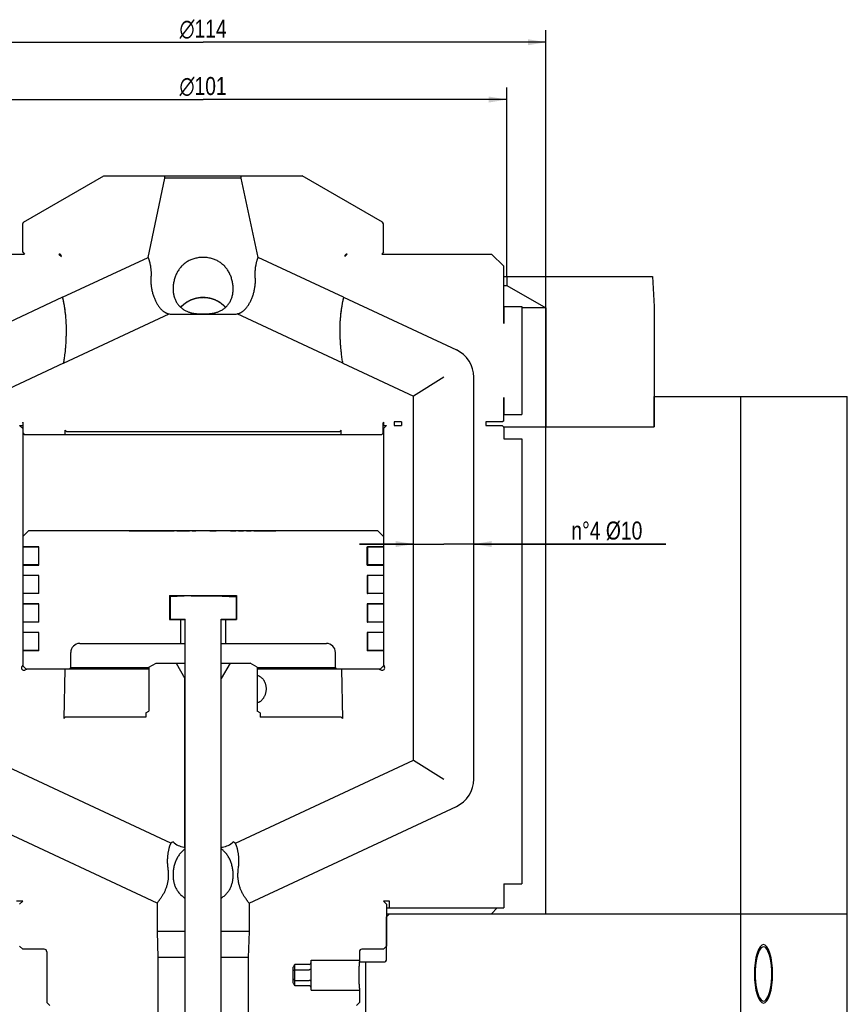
# Model space of a CAD drawing. Extents: x 0 to 1189, y 0 to 841.
# Tile 56 of 76: x 343 to 481, y 524 to 688. Entities that reach past the tile are written whole.
import ezdxf

# ---------------------------------------------------------------- set-up
doc = ezdxf.new("R2010")
doc.units = 0
doc.header["$LTSCALE"] = 65.395
doc.layers.get('0').update_dxf_attribs({"linetype": 'CONTINUOUS'})
for name, color, linetype in [('MG46096_3_N_45_R000_JG_BL12', 7, 'CONTINUOUS'), ('MG46_3_AC_WEB_BL13', 7, 'CONTINUOUS'), ('MG46_3_PPU_WEB_BL11', 7, 'CONTINUOUS'), ('MG46_3_PSUP_WEB_BL14', 7, 'CONTINUOUS')]:
    doc.layers.add(name, color=color, linetype=linetype)
doc.styles.get("Standard").update_dxf_attribs({"font": 'txt', "width": 0.8})
doc.styles.add('TEXTSTYLE_1', font='gdt', dxfattribs={"width": 0.8})
doc.dimstyles.new('DIMSTYLE_2', dxfattribs={"dimtxt": 3, "dimasz": 3, "dimexe": 2, "dimexo": 0, "dimgap": 0.75, "dimtad": 1, "dimtxsty": 'STANDARD', "dimblk": '_ARROW_FILLED', "dimblk1": '_ARROW_FILLED', "dimblk2": '_ARROW_FILLED', "dimcen": 0.09, "dimazin": 3, "dimtp": 0.3, "dimtm": 0.3, "dimtfac": 1, "dimtofl": 0, "dimtmove": 0, "dimatfit": 3, "dimtolj": 1})
doc.dimstyles.new('DIMSTYLE_4', dxfattribs={"dimtxt": 3, "dimasz": 3, "dimexe": 2, "dimexo": 0, "dimgap": 0.75, "dimtad": 1, "dimtxsty": 'STANDARD', "dimblk": '_ARROW_FILLED', "dimblk1": '_ARROW_FILLED', "dimblk2": '_ARROW_FILLED', "dimcen": 0.09, "dimazin": 3, "dimtp": 0.2, "dimtm": 0.2, "dimtfac": 1, "dimtofl": 0, "dimtmove": 0, "dimatfit": 3, "dimtolj": 1})

# ---------------------------------------------------------------- blocks, each defined once
blk = doc.blocks.new('_ARROW_FILLED')
at = {"color": 0, "linetype": 'BYBLOCK'}
blk.add_solid([(0, 0), (-1, 0.167), (-1, -0.167)], dxfattribs=at)
blk = doc.blocks.new('*D3')
at = {"color": 2, "linetype": 'CONTINUOUS'}
for p, q in [((316.9, 620.15), (316.9, 686.08)), ((430.9, 620.15), (430.9, 686.08)), ((316.9, 684.08), (373.9, 684.08)), ((430.9, 684.08), (373.9, 684.08))]:
    blk.add_line(p, q, dxfattribs=at)
at = {"color": 2, "linetype": 'CONTINUOUS', "xscale": 3, "yscale": 3, "zscale": 3, "rotation": 180}
blk.add_blockref('_ARROW_FILLED', (316.9, 684.08), dxfattribs=at)
at = {"color": 2, "linetype": 'CONTINUOUS', "xscale": 3, "yscale": 3, "zscale": 3}
blk.add_blockref('_ARROW_FILLED', (430.9, 684.08), dxfattribs=at)
at = {"color": 2, "linetype": 'CONTINUOUS', "insert": (373.9, 687.83), "char_height": 3, "width": 14.6786, "attachment_point": 2, "style": 'TEXTSTYLE_1'}
blk.add_mtext('{\\Fgdt;n}\\Ftxt;114', dxfattribs=at)
blk = doc.blocks.new('*D6')
at = {"color": 2, "linetype": 'CONTINUOUS'}
for p, q in [((323.4, 645.15), (323.4, 676.55)), ((424.4, 645.15), (424.4, 676.55)), ((323.4, 674.55), (373.9, 674.55)), ((424.4, 674.55), (373.9, 674.55))]:
    blk.add_line(p, q, dxfattribs=at)
at = {"color": 2, "linetype": 'CONTINUOUS', "xscale": 3, "yscale": 3, "zscale": 3, "rotation": 180}
blk.add_blockref('_ARROW_FILLED', (323.4, 674.55), dxfattribs=at)
at = {"color": 2, "linetype": 'CONTINUOUS', "xscale": 3, "yscale": 3, "zscale": 3}
blk.add_blockref('_ARROW_FILLED', (424.4, 674.55), dxfattribs=at)
at = {"color": 2, "linetype": 'CONTINUOUS', "insert": (373.9, 678.3), "char_height": 3, "width": 14.6786, "attachment_point": 2, "style": 'TEXTSTYLE_1'}
blk.add_mtext('{\\Fgdt;n}\\Ftxt;101', dxfattribs=at)
blk = doc.blocks.new('*D22')
at = {"color": 2, "linetype": 'CONTINUOUS'}
for p, q in [((408.9, 600.63), (399.9, 600.63)), ((399.9, 600.63), (413.9, 600.63)), ((450.85, 600.63), (413.9, 600.63)), ((418.9, 600.63), (450.85, 600.63))]:
    blk.add_line(p, q, dxfattribs=at)
at = {"color": 2, "linetype": 'CONTINUOUS', "xscale": 3, "yscale": 3, "zscale": 3}
blk.add_blockref('_ARROW_FILLED', (408.9, 600.63), dxfattribs=at)
at = {"color": 2, "linetype": 'CONTINUOUS', "xscale": 3, "yscale": 3, "zscale": 3, "rotation": 180}
blk.add_blockref('_ARROW_FILLED', (418.9, 600.63), dxfattribs=at)
at = {"color": 2, "linetype": 'CONTINUOUS', "insert": (435.12, 604.38), "char_height": 3, "width": 23.5929, "attachment_point": 1}
blk.add_mtext('n°4 Ø10', dxfattribs=at)
blk = doc.blocks.new('MG46_3_PPU_WEB_BL11', base_point=(604.15, 524.71))
at = {"layer": 'MG46_3_PPU_WEB_BL11', "color": 7, "linetype": 'CONTINUOUS'}
for p, q in [((404.4, 539.15), (481.01, 539.15)), ((404.4, 538.65), (404.91, 539.15)), ((463.28, 520.15), (463.28, 539.15)), ((481.01, 443.15), (481.01, 539.15)), ((404.4, 531.65), (404.4, 538.65)), ((399.88, 531.15), (403.9, 531.15)), ((400.9, 531.15), (400.9, 519.65))]:
    blk.add_line(p, q, dxfattribs=at)
at = {"layer": 'MG46_3_PPU_WEB_BL11', "color": 2, "linetype": 'CONTINUOUS'}
for points in [[(468.58, 529.15), (468.55, 530.1), (468.46, 531.01), (468.33, 531.85), (468.14, 532.59), (467.91, 533.2), (467.65, 533.64), (467.37, 533.92), (467.07, 534.02), (466.78, 533.93), (466.5, 533.65), (466.24, 533.21), (466.01, 532.59), (465.82, 531.86), (465.69, 531.02), (465.6, 530.12), (465.57, 529.15)], [(465.57, 529.15), (465.6, 528.21), (465.68, 527.3), (465.82, 526.46), (466.01, 525.71), (466.24, 525.11), (466.5, 524.66), (466.78, 524.39), (467.07, 524.29), (467.37, 524.38), (467.65, 524.66), (467.91, 525.1), (468.14, 525.71), (468.32, 526.45), (468.46, 527.28), (468.55, 528.19), (468.58, 529.15)]]:
    blk.add_lwpolyline(points, dxfattribs=at)
at = {"layer": 'MG46_3_PPU_WEB_BL11', "color": 7, "linetype": 'CONTINUOUS'}
for points in [[(467.07, 533.65), (466.88, 533.61), (466.68, 533.47), (466.5, 533.25), (466.32, 532.94), (466.16, 532.56), (466.02, 532.1), (465.9, 531.59), (465.81, 531.02), (465.74, 530.42), (465.7, 529.8), (465.68, 529.15)], [(468.46, 529.15), (468.45, 529.8), (468.41, 530.42), (468.34, 531.02), (468.24, 531.59), (468.12, 532.1), (467.98, 532.56), (467.82, 532.94), (467.65, 533.25), (467.46, 533.47), (467.27, 533.61), (467.07, 533.65)], [(465.68, 529.15), (465.7, 528.51), (465.74, 527.89), (465.81, 527.29), (465.9, 526.72), (466.02, 526.21), (466.16, 525.75), (466.32, 525.37), (466.5, 525.06), (466.68, 524.84), (466.88, 524.7), (467.07, 524.65)], [(467.07, 524.65), (467.27, 524.7), (467.46, 524.84), (467.65, 525.06), (467.82, 525.37), (467.98, 525.75), (468.12, 526.21), (468.24, 526.72), (468.34, 527.29), (468.41, 527.89), (468.45, 528.51), (468.46, 529.15)]]:
    blk.add_lwpolyline(points, dxfattribs=at)
blk.add_arc((403.9, 531.65), 0.5, 270, 360, dxfattribs=at)
blk = doc.blocks.new('MG46096_3_N_45_R000_JG_BL12', base_point=(605.63, 511.41))
at = {"layer": 'MG46096_3_N_45_R000_JG_BL12', "color": 7, "linetype": 'CONTINUOUS'}
for p, q in [((344.05, 654.14), (357.41, 661.85)), ((357.41, 661.85), (390.39, 661.85)), ((367.55, 661.45), (367.55, 661.85)), ((380.25, 661.45), (380.25, 661.85)), ((403.75, 654.14), (390.39, 661.85)), ((364.76, 648.31), (367.55, 661.45)), ((380.25, 661.45), (367.55, 661.45)), ((383.05, 648.31), (380.25, 661.45)), ((343.9, 653.88), (344.05, 654.14)), ((343.9, 649.15), (343.9, 653.88)), ((403.9, 653.88), (403.75, 654.14)), ((403.9, 649.15), (403.9, 653.88)), ((325.93, 648.85), (344.2, 648.85)), ((343.9, 649.15), (344.2, 648.85)), ((349.93, 648.85), (350.36, 648.43)), ((349.93, 648.85), (349.96, 648.85)), ((350.36, 648.43), (350.36, 648.46)), ((397.88, 648.85), (397.44, 648.43)), ((397.44, 648.43), (397.44, 648.46)), ((397.84, 648.85), (397.88, 648.85)), ((403.9, 649.15), (403.6, 648.85)), ((403.6, 648.85), (421.88, 648.85)), ((423.88, 646.85), (421.88, 648.85)), ((350.55, 641.68), (364.76, 648.31)), ((364.76, 648.3), (364.78, 648.26)), ((383, 648.17), (383.02, 648.24)), ((383.05, 648.3), (383.05, 648.31)), ((397.25, 641.68), (383.05, 648.31)), ((423.88, 637.31), (423.88, 646.85)), ((350.55, 641.67), (331.79, 632.91)), ((350.55, 641.67), (350.55, 641.68)), ((350.59, 641.53), (350.55, 641.68)), ((350.58, 641.56), (350.55, 641.67)), ((350.6, 641.45), (350.58, 641.56)), ((350.61, 641.43), (350.59, 641.53)), ((350.63, 641.34), (350.6, 641.45)), ((350.64, 641.31), (350.61, 641.43)), ((350.65, 641.23), (350.63, 641.34)), ((350.67, 641.16), (350.64, 641.31)), ((350.68, 641.11), (350.65, 641.23)), ((350.71, 640.99), (350.67, 641.16)), ((350.7, 641), (350.68, 641.11)), ((350.72, 640.88), (350.7, 641)), ((350.75, 640.76), (350.72, 640.88)), ((350.77, 640.62), (350.75, 640.76)), ((350.79, 640.52), (350.77, 640.62)), ((350.81, 640.4), (350.79, 640.52)), ((350.83, 640.29), (350.81, 640.4)), ((350.85, 640.17), (350.83, 640.29)), ((396.97, 640.25), (396.95, 640.13)), ((396.99, 640.37), (396.97, 640.25)), ((397.01, 640.48), (396.99, 640.37)), ((397.03, 640.59), (397.01, 640.48)), ((397.05, 640.72), (397.03, 640.59)), ((397.08, 640.89), (397.04, 640.69)), ((397.08, 640.85), (397.05, 640.72)), ((397.12, 641.08), (397.08, 640.89)), ((397.1, 640.97), (397.08, 640.85)), ((397.12, 641.08), (397.1, 640.97)), ((397.15, 641.23), (397.12, 641.08)), ((397.15, 641.21), (397.12, 641.08)), ((397.18, 641.37), (397.15, 641.23)), ((397.17, 641.32), (397.15, 641.21)), ((397.2, 641.43), (397.17, 641.32)), ((397.21, 641.48), (397.18, 641.37)), ((397.22, 641.55), (397.2, 641.43)), ((397.23, 641.6), (397.21, 641.48)), ((397.25, 641.67), (397.22, 641.55)), ((397.25, 641.68), (397.23, 641.6)), ((397.25, 641.67), (397.25, 641.68)), ((397.25, 641.67), (416.02, 632.91)), ((350.67, 630.7), (368.25, 638.9)), ((350.87, 640.04), (350.85, 640.17)), ((350.89, 639.91), (350.87, 640.04)), ((350.91, 639.78), (350.89, 639.91)), ((350.94, 639.64), (350.91, 639.78)), ((350.96, 639.5), (350.94, 639.64)), ((350.97, 639.35), (350.96, 639.5)), ((350.99, 639.21), (350.97, 639.35)), ((351.01, 639.05), (350.99, 639.21)), ((351.05, 638.68), (351.04, 638.84)), ((351.07, 638.57), (351.05, 638.68)), ((351.08, 638.46), (351.07, 638.57)), ((368.25, 638.9), (368.25, 638.9)), ((368.9, 638.85), (378.9, 638.85)), ((397.13, 630.7), (379.56, 638.9)), ((396.74, 638.57), (396.73, 638.46)), ((396.75, 638.68), (396.74, 638.57)), ((396.77, 638.84), (396.75, 638.68)), ((396.79, 639), (396.77, 638.84)), ((396.81, 639.15), (396.79, 639)), ((396.82, 639.31), (396.81, 639.15)), ((396.84, 639.45), (396.82, 639.31)), ((396.86, 639.59), (396.84, 639.45)), ((396.88, 639.73), (396.86, 639.59)), ((396.9, 639.87), (396.88, 639.73)), ((396.93, 640), (396.9, 639.87)), ((396.95, 640.13), (396.93, 640)), ((423.88, 640.15), (426.9, 640.15)), ((423.9, 640.15), (423.9, 637.31)), ((426.9, 640.15), (426.9, 622.15)), ((351.09, 638.29), (351.08, 638.4)), ((351.1, 638.18), (351.09, 638.37)), ((351.12, 638), (351.1, 638.2)), ((351.13, 637.77), (351.12, 638.01)), ((351.14, 637.59), (351.13, 637.83)), ((351.16, 637.4), (351.14, 637.64)), ((351.16, 637.22), (351.15, 637.45)), ((351.17, 637.06), (351.16, 637.25)), ((351.17, 637.03), (351.17, 637.15)), ((351.18, 636.84), (351.17, 637.06)), ((351.18, 636.9), (351.17, 637.03)), ((396.64, 637.25), (396.63, 637.03)), ((396.65, 637.46), (396.64, 637.25)), ((396.64, 637.28), (396.64, 637.15)), ((396.66, 637.65), (396.65, 637.45)), ((396.71, 638.23), (396.7, 638.12)), ((396.73, 638.46), (396.72, 638.35)), ((423.9, 637.31), (423.88, 637.31)), ((351.19, 636.45), (351.11, 636.42)), ((351.19, 636.65), (351.18, 636.86)), ((351.19, 636.45), (351.19, 636.66)), ((396.63, 636.9), (396.62, 636.78)), ((396.62, 636.66), (396.62, 636.45)), ((396.69, 636.42), (396.62, 636.45)), ((350.87, 632.11), (350.84, 631.87)), ((350.9, 632.37), (350.87, 632.11)), ((350.94, 632.65), (350.9, 632.37)), ((396.96, 631.87), (396.93, 632.11)), ((350.67, 630.69), (338.9, 625.2)), ((350.7, 630.87), (350.67, 630.7)), ((350.67, 630.69), (350.67, 630.7)), ((350.73, 631.07), (350.7, 630.87)), ((350.76, 631.29), (350.73, 631.07)), ((350.79, 631.46), (350.76, 631.29)), ((350.81, 631.65), (350.79, 631.46)), ((350.84, 631.87), (350.81, 631.65)), ((396.99, 631.65), (396.96, 631.87)), ((397.02, 631.46), (396.99, 631.65)), ((397.04, 631.29), (397.02, 631.46)), ((397.08, 631.07), (397.04, 631.29)), ((397.11, 630.87), (397.08, 631.07)), ((397.13, 630.71), (397.11, 630.87)), ((397.13, 630.69), (397.13, 630.7)), ((397.13, 630.69), (408.9, 625.2)), ((413.9, 628.38), (408.9, 625.2)), ((418.9, 561.54), (418.9, 628.38)), ((408.9, 564.72), (408.9, 625.2)), ((423.88, 621.15), (423.88, 625)), ((423.88, 625), (423.9, 625)), ((423.9, 625), (423.9, 622.15)), ((343.9, 620.91), (343.9, 620.35)), ((343.97, 619.05), (343.97, 620.75)), ((403.83, 619.05), (403.83, 620.75)), ((403.9, 620.91), (403.9, 620.35)), ((405.65, 620.95), (405.65, 620.35)), ((406.9, 620.95), (405.65, 620.95)), ((406.9, 620.95), (406.9, 620.35)), ((420.9, 620.95), (420.9, 620.35)), ((423.68, 620.95), (420.9, 620.95)), ((423.88, 621.15), (423.68, 620.95)), ((423.88, 622.15), (426.9, 622.15)), ((343.4, 620.35), (343.9, 619.85)), ((343.4, 620.35), (343.97, 620.35)), ((343.9, 619.85), (343.9, 580.49)), ((343.9, 619.85), (343.97, 619.85)), ((343.97, 619.05), (344.17, 618.85)), ((350.95, 618.85), (350.94, 619.58)), ((350.94, 619.58), (351.17, 619.35)), ((351.17, 619.35), (396.64, 619.35)), ((396.87, 619.58), (396.64, 619.35)), ((396.85, 618.85), (396.87, 619.58)), ((403.83, 619.05), (403.63, 618.85)), ((403.83, 620.35), (404.4, 620.35)), ((403.83, 619.85), (403.9, 619.85)), ((404.4, 620.35), (403.9, 619.85)), ((403.9, 619.85), (403.9, 580.49)), ((405.65, 620.35), (406.9, 620.35)), ((420.9, 620.35), (423.6, 620.35)), ((423.9, 620.05), (423.6, 620.35)), ((423.9, 620.05), (423.9, 618.15)), ((344.17, 618.85), (403.63, 618.85)), ((423.9, 618.15), (426.9, 618.15)), ((426.9, 618.15), (426.9, 544.15)), ((344.91, 602.9), (343.91, 601.9)), ((344.91, 602.9), (402.89, 602.9)), ((361.61, 602.9), (361.61, 602.85)), ((361.61, 602.85), (369.09, 602.85)), ((367.78, 602.9), (367.78, 602.85)), ((369.09, 602.85), (369.09, 602.9)), ((369.54, 602.85), (369.54, 602.9)), ((369.54, 602.85), (371.64, 602.85)), ((369.63, 602.9), (369.63, 602.85)), ((369.75, 602.9), (369.75, 602.85)), ((369.93, 602.9), (369.93, 602.85)), ((370.18, 602.9), (370.18, 602.85)), ((370.49, 602.9), (370.49, 602.85)), ((371.09, 602.9), (371.09, 602.85)), ((371.38, 602.9), (371.38, 602.85)), ((371.58, 602.9), (371.58, 602.85)), ((371.64, 602.85), (371.64, 602.9)), ((372.09, 602.85), (372.09, 602.9)), ((372.09, 602.85), (372.69, 602.85)), ((372.18, 602.9), (372.18, 602.85)), ((372.69, 602.85), (372.69, 602.9)), ((375.01, 602.85), (375.01, 602.9)), ((375.01, 602.85), (376.06, 602.85)), ((375.18, 602.9), (375.18, 602.85)), ((375.45, 602.9), (375.45, 602.85)), ((375.56, 602.9), (375.56, 602.85)), ((375.61, 602.9), (375.61, 602.85)), ((376.06, 602.85), (376.06, 602.9)), ((378.46, 602.85), (378.46, 602.9)), ((378.46, 602.85), (379.36, 602.85)), ((378.52, 602.9), (378.52, 602.85)), ((378.97, 602.9), (378.97, 602.85)), ((379.04, 602.9), (379.04, 602.85)), ((379.36, 602.85), (379.36, 602.9)), ((379.81, 602.85), (379.81, 602.9)), ((379.81, 602.85), (380.61, 602.85)), ((380.02, 602.9), (380.02, 602.85)), ((380.61, 602.85), (380.61, 602.9)), ((381.14, 602.85), (381.14, 602.9)), ((381.14, 602.85), (381.91, 602.85)), ((381.91, 602.85), (381.91, 602.9)), ((382.36, 602.85), (382.36, 602.9)), ((382.36, 602.85), (386, 602.85)), ((382.64, 602.9), (382.64, 602.85)), ((386, 602.85), (386, 602.9)), ((402.89, 602.9), (403.89, 601.9)), ((343.91, 601.9), (343.91, 600.17)), ((403.89, 601.9), (403.89, 600.17)), ((343.91, 600.17), (346.6, 600.17)), ((343.91, 600.15), (343.91, 597.16)), ((346.6, 600.15), (343.91, 600.15)), ((346.56, 600.15), (346.56, 597.16)), ((346.6, 597.14), (346.6, 600.17)), ((401.2, 597.14), (401.2, 600.17)), ((401.2, 600.17), (403.89, 600.17)), ((401.2, 600.15), (401.23, 600.15)), ((401.24, 600.15), (401.24, 597.16)), ((403.89, 600.15), (401.24, 600.15)), ((403.89, 600.15), (403.89, 597.16)), ((346.6, 597.16), (343.91, 597.16)), ((343.91, 597.14), (343.91, 595.42)), ((343.91, 597.14), (346.6, 597.14)), ((401.2, 597.16), (401.23, 597.16)), ((401.2, 597.14), (403.89, 597.14)), ((403.89, 597.16), (401.24, 597.16)), ((403.89, 597.14), (403.89, 595.42)), ((346.6, 595.42), (343.91, 595.42)), ((343.91, 595.4), (343.91, 592.41)), ((346.6, 595.4), (343.91, 595.4)), ((346.56, 595.4), (346.56, 592.41)), ((346.6, 592.39), (346.6, 595.42)), ((401.2, 595.42), (401.2, 592.39)), ((403.89, 595.42), (401.2, 595.42)), ((401.2, 595.4), (401.23, 595.4)), ((401.24, 595.4), (401.24, 592.41)), ((403.89, 595.4), (401.24, 595.4)), ((403.89, 595.4), (403.89, 592.41)), ((346.6, 592.41), (343.91, 592.41)), ((343.91, 592.39), (343.91, 590.67)), ((346.6, 592.39), (343.91, 592.39)), ((368.34, 592.1), (368.34, 588.1)), ((368.34, 592.1), (379.47, 592.1)), ((371.9, 592.05), (368.4, 591.87)), ((368.4, 591.87), (368.4, 588.15)), ((371.9, 592.05), (375.9, 592.05)), ((375.9, 592.05), (379.4, 591.87)), ((379.4, 591.87), (379.4, 588.15)), ((379.47, 592.1), (379.47, 588.1)), ((401.2, 592.41), (401.23, 592.41)), ((403.89, 592.39), (401.2, 592.39)), ((403.89, 592.41), (401.24, 592.41)), ((403.89, 592.39), (403.89, 590.67)), ((346.6, 590.67), (343.91, 590.67)), ((343.91, 590.65), (343.91, 587.66)), ((346.6, 590.65), (343.91, 590.65)), ((346.56, 590.65), (346.56, 587.66)), ((346.6, 587.64), (346.6, 590.67)), ((401.2, 590.67), (401.2, 587.64)), ((403.89, 590.67), (401.2, 590.67)), ((401.2, 590.65), (401.23, 590.65)), ((401.24, 590.65), (401.24, 587.66)), ((403.89, 590.65), (401.24, 590.65)), ((403.89, 590.65), (403.89, 587.66)), ((368.34, 588.1), (370.9, 588.1)), ((368.4, 588.15), (370.9, 588.15)), ((370.15, 588.1), (370.15, 584.1)), ((370.9, 472.29), (370.9, 588.15)), ((376.9, 472.29), (376.9, 588.15)), ((376.9, 588.15), (379.4, 588.15)), ((376.9, 588.1), (379.47, 588.1)), ((377.65, 588.1), (377.65, 584.1)), ((346.6, 587.66), (343.91, 587.66)), ((343.91, 587.64), (343.91, 585.92)), ((346.6, 587.64), (343.91, 587.64)), ((401.2, 587.66), (401.23, 587.66)), ((403.89, 587.64), (401.2, 587.64)), ((403.89, 587.66), (401.24, 587.66)), ((403.89, 587.64), (403.89, 585.92)), ((346.6, 585.92), (343.91, 585.92)), ((343.91, 585.9), (343.91, 582.91)), ((346.6, 585.9), (343.91, 585.9)), ((346.56, 585.9), (346.56, 582.91)), ((346.6, 582.89), (346.6, 585.92)), ((401.2, 585.92), (401.2, 582.89)), ((403.89, 585.92), (401.2, 585.92)), ((401.2, 585.9), (401.23, 585.9)), ((401.24, 585.9), (401.24, 582.91)), ((403.89, 585.9), (401.24, 585.9)), ((403.89, 585.9), (403.89, 582.91)), ((346.6, 582.91), (343.91, 582.91)), ((343.91, 582.89), (343.91, 580.4)), ((346.6, 582.89), (343.91, 582.89)), ((353.4, 584.1), (370.9, 584.1)), ((376.9, 584.1), (394.4, 584.1)), ((401.2, 582.91), (401.23, 582.91)), ((403.89, 582.89), (401.2, 582.89)), ((403.89, 582.91), (401.24, 582.91)), ((403.89, 582.89), (403.89, 580.4)), ((351.9, 580.1), (351.9, 582.6)), ((395.9, 580.1), (395.9, 582.6)), ((343.9, 580.49), (343.76, 580.27)), ((343.91, 580.4), (344.41, 579.9)), ((344.66, 579.85), (344.26, 579.69)), ((344.41, 579.9), (364.9, 579.9)), ((364.9, 579.85), (344.66, 579.85)), ((350.89, 579.85), (350.74, 571.63)), ((351.7, 579.9), (351.9, 580.1)), ((351.9, 580.1), (364.9, 580.1)), ((364.9, 580.16), (366.1, 580.85)), ((364.9, 580.16), (364.9, 572.85)), ((366.1, 580.85), (370.9, 580.85)), ((369.4, 580.85), (370.88, 578.3)), ((376.9, 580.85), (381.7, 580.85)), ((378.4, 580.85), (376.93, 578.3)), ((382.9, 580.16), (381.7, 580.85)), ((382.9, 580.16), (382.9, 572.85)), ((382.9, 580.1), (395.9, 580.1)), ((382.9, 579.9), (403.39, 579.9)), ((403.15, 579.85), (382.9, 579.85)), ((396.1, 579.9), (395.9, 580.1)), ((396.92, 579.85), (397.06, 571.63)), ((403.15, 579.85), (403.55, 579.69)), ((403.89, 580.4), (403.39, 579.9)), ((403.9, 580.49), (404.04, 580.27)), ((370.88, 550.25), (370.88, 578.3)), ((370.9, 578.3), (370.88, 578.3)), ((376.93, 578.3), (376.9, 578.3)), ((376.93, 550.25), (376.93, 578.3)), ((350.74, 571.63), (350.97, 571.85)), ((364.4, 571.85), (350.97, 571.85)), ((364.4, 572.57), (364.9, 572.85)), ((364.4, 572.57), (364.4, 571.85)), ((383.4, 572.57), (382.9, 572.85)), ((383.4, 572.57), (383.4, 571.85)), ((396.83, 571.85), (383.4, 571.85)), ((397.06, 571.63), (396.83, 571.85)), ((368.54, 550.9), (338.9, 564.72)), ((379.27, 550.9), (408.9, 564.72)), ((408.9, 564.72), (413.9, 561.54)), ((366.25, 540.93), (331.79, 557.01)), ((381.55, 540.93), (416.02, 557.01)), ((368.9, 551.12), (368.9, 551.09)), ((370.7, 550.25), (370.9, 550.25)), ((376.9, 550.25), (377.1, 550.25)), ((378.9, 551.12), (378.9, 551.09)), ((379.27, 550.89), (379.27, 550.9)), ((379.28, 550.87), (379.27, 550.89)), ((423.9, 544.15), (426.9, 544.15)), ((423.9, 544.15), (423.9, 540.15)), ((343.9, 541.25), (342.9, 541.25)), ((343.4, 540.75), (343.9, 541.25)), ((366.3, 540.99), (366.25, 540.93)), ((366.25, 540.93), (366.25, 536.2)), ((366.34, 541.04), (366.3, 540.99)), ((366.39, 541.1), (366.34, 541.04)), ((366.45, 541.19), (366.39, 541.1)), ((381.47, 541.04), (381.42, 541.1)), ((381.51, 540.99), (381.47, 541.04)), ((381.55, 540.93), (381.55, 536.2)), ((404.9, 541.25), (403.9, 541.25)), ((404.4, 540.75), (403.9, 541.25)), ((404.4, 540.75), (404.4, 533.75)), ((404.9, 540.15), (404.9, 541.25)), ((404.4, 540.15), (423.9, 540.15)), ((421.83, 539.15), (422.81, 540.15)), ((370.9, 536.2), (366.25, 536.2)), ((366.25, 536.2), (366.4, 531.9)), ((381.55, 536.2), (376.9, 536.2)), ((381.55, 536.2), (381.4, 531.9)), ((343.4, 533.75), (343.9, 533.25)), ((347.5, 533.25), (343.9, 533.25)), ((347.9, 532.85), (347.9, 524.4)), ((399.9, 532.85), (399.9, 531.45)), ((403.9, 533.25), (400.3, 533.25)), ((404.4, 533.75), (403.9, 533.25)), ((370.9, 531.9), (366.4, 531.9)), ((366.4, 531.9), (366.4, 497.15)), ((381.4, 531.9), (376.9, 531.9)), ((381.4, 531.9), (381.4, 497.15)), ((391.55, 530.73), (389.15, 530.73)), ((389.15, 527.18), (389.15, 530.73)), ((391.85, 531.45), (399.9, 531.45)), ((391.85, 526.45), (391.85, 531.45)), ((399.83, 530.5), (399.82, 530.34)), ((399.84, 530.65), (399.83, 530.5)), ((399.85, 530.79), (399.84, 530.65)), ((399.86, 530.92), (399.85, 530.79)), ((399.87, 531.09), (399.86, 530.92)), ((399.88, 531.23), (399.87, 531.09)), ((399.89, 531.36), (399.88, 531.23)), ((399.9, 531.45), (399.89, 531.36)), ((388.9, 527.66), (388.9, 530.25)), ((389.15, 529.84), (391.55, 529.84)), ((399.79, 529.44), (399.78, 529.25)), ((399.78, 529.25), (399.78, 529.05)), ((399.78, 529.05), (399.78, 528.86)), ((399.78, 528.86), (399.78, 528.66)), ((399.8, 529.82), (399.79, 529.63)), ((399.79, 529.63), (399.79, 529.44)), ((399.81, 530.17), (399.8, 530)), ((399.8, 530), (399.8, 529.82)), ((399.82, 530.34), (399.81, 530.17)), ((389.15, 528.07), (391.55, 528.07)), ((399.78, 528.66), (399.79, 528.47)), ((399.79, 528.47), (399.79, 528.28)), ((399.79, 528.28), (399.8, 528.09)), ((399.8, 528.09), (399.8, 527.91)), ((399.8, 527.91), (399.81, 527.73)), ((399.81, 527.73), (399.82, 527.57)), ((399.82, 527.57), (399.83, 527.41)), ((399.83, 527.41), (399.84, 527.26)), ((399.84, 527.26), (399.85, 527.12)), ((391.55, 527.18), (389.15, 527.18)), ((391.85, 526.45), (399.9, 526.45)), ((399.85, 527.12), (399.86, 526.99)), ((399.86, 526.99), (399.87, 526.88)), ((399.87, 526.88), (399.88, 526.73)), ((399.88, 526.73), (399.89, 526.58)), ((399.89, 526.58), (399.9, 526.45)), ((399.9, 526.45), (399.9, 524.4)), ((347.9, 524.4), (348.4, 523.9)), ((399.9, 524.4), (399.4, 523.9))]:
    blk.add_line(p, q, dxfattribs=at)
for points in [[(364.76, 648.31), (364.76, 648.3), (364.76, 648.3)], [(364.78, 648.26), (364.8, 648.2), (364.81, 648.17), (364.82, 648.12), (364.84, 648.08), (364.86, 648.02), (364.88, 647.96), (364.9, 647.9), (364.92, 647.83), (364.94, 647.76), (364.96, 647.68), (364.98, 647.6), (365, 647.52), (365.03, 647.43), (365.05, 647.33), (365.07, 647.24), (365.09, 647.14), (365.11, 647.03), (365.13, 646.93), (365.15, 646.82), (365.16, 646.7), (365.18, 646.59), (365.19, 646.47), (365.21, 646.34), (365.22, 646.22), (365.23, 646.09), (365.24, 645.95), (365.24, 645.81), (365.24, 645.67), (365.25, 645.53), (365.24, 645.37), (365.24, 645.22), (365.23, 645.06), (365.22, 644.89)], [(373.9, 648.31), (373.73, 648.3), (373.55, 648.3), (373.38, 648.28), (373.21, 648.26), (373.03, 648.24), (372.86, 648.2), (372.69, 648.17), (372.53, 648.12), (372.36, 648.08), (372.2, 648.02), (372.04, 647.96), (371.88, 647.9), (371.73, 647.83), (371.58, 647.76), (371.43, 647.68), (371.29, 647.6), (371.16, 647.51), (371.02, 647.43), (370.9, 647.33), (370.77, 647.24), (370.65, 647.14), (370.54, 647.03), (370.42, 646.93), (370.32, 646.82), (370.21, 646.7), (370.11, 646.59), (370.02, 646.47), (369.92, 646.34), (369.84, 646.22), (369.75, 646.08), (369.67, 645.95), (369.59, 645.81), (369.52, 645.67), (369.45, 645.52), (369.38, 645.37), (369.32, 645.22), (369.26, 645.06), (369.2, 644.89)], [(378.6, 644.89), (378.55, 645.06), (378.49, 645.22), (378.42, 645.37), (378.36, 645.52), (378.29, 645.67), (378.21, 645.81), (378.13, 645.95), (378.05, 646.08), (377.97, 646.22), (377.88, 646.34), (377.79, 646.47), (377.69, 646.59), (377.59, 646.7), (377.49, 646.82), (377.38, 646.93), (377.27, 647.03), (377.15, 647.14), (377.03, 647.24), (376.91, 647.33), (376.78, 647.43), (376.65, 647.51), (376.51, 647.6), (376.37, 647.68), (376.23, 647.76), (376.08, 647.83), (375.92, 647.9), (375.77, 647.96), (375.61, 648.02), (375.44, 648.08), (375.28, 648.12), (375.11, 648.17), (374.94, 648.2), (374.77, 648.24), (374.6, 648.26), (374.43, 648.28), (374.25, 648.3), (374.08, 648.3), (373.9, 648.31)], [(382.58, 644.89), (382.57, 645.06), (382.57, 645.22), (382.56, 645.37), (382.56, 645.52), (382.56, 645.67), (382.56, 645.81), (382.57, 645.95), (382.58, 646.08), (382.59, 646.22), (382.6, 646.34), (382.61, 646.47), (382.63, 646.59), (382.64, 646.7), (382.66, 646.82), (382.68, 646.93), (382.7, 647.03), (382.72, 647.14), (382.74, 647.24), (382.76, 647.33), (382.78, 647.43), (382.8, 647.51), (382.82, 647.6), (382.85, 647.68), (382.87, 647.76), (382.89, 647.83), (382.91, 647.9), (382.93, 647.96), (382.95, 648.02), (382.97, 648.08), (382.98, 648.12), (383, 648.17)], [(383.02, 648.24), (383.04, 648.28), (383.05, 648.3)], [(365.22, 644.89), (365.21, 644.73), (365.21, 644.56), (365.21, 644.4), (365.21, 644.24), (365.22, 644.07), (365.23, 643.91), (365.24, 643.75), (365.26, 643.59), (365.28, 643.43), (365.3, 643.27), (365.33, 643.11), (365.36, 642.95), (365.39, 642.8), (365.43, 642.65), (365.47, 642.5), (365.51, 642.35), (365.55, 642.2), (365.59, 642.05), (365.64, 641.91), (365.69, 641.77), (365.74, 641.63), (365.8, 641.5), (365.85, 641.36), (365.91, 641.23), (365.97, 641.1), (366.03, 640.98), (366.09, 640.85), (366.16, 640.73), (366.23, 640.61), (366.29, 640.5), (366.36, 640.39), (366.44, 640.28), (366.51, 640.18), (366.58, 640.07), (366.66, 639.98), (366.74, 639.88), (366.82, 639.79), (366.89, 639.71), (366.97, 639.63), (367.05, 639.56), (367.12, 639.49), (367.19, 639.43), (367.26, 639.37), (367.33, 639.32), (367.4, 639.27), (367.47, 639.23), (367.53, 639.19), (367.59, 639.15), (367.65, 639.12), (367.7, 639.09), (367.76, 639.07), (367.81, 639.04), (367.86, 639.02), (367.91, 639), (367.95, 638.99), (367.99, 638.97), (368.03, 638.96), (368.07, 638.95), (368.1, 638.94), (368.13, 638.93), (368.16, 638.92), (368.18, 638.92), (368.2, 638.91), (368.22, 638.91), (368.23, 638.9), (368.25, 638.9)], [(369.2, 644.89), (369.15, 644.73), (369.11, 644.56), (369.07, 644.4), (369.03, 644.23), (369, 644.06), (368.97, 643.9), (368.95, 643.74), (368.93, 643.57), (368.91, 643.41), (368.91, 643.25), (368.9, 643.09), (368.9, 643.06)], [(378.9, 643.06), (378.9, 643.09), (378.9, 643.25), (378.89, 643.41), (378.88, 643.57), (378.86, 643.73), (378.84, 643.9), (378.81, 644.06), (378.78, 644.23), (378.74, 644.4), (378.7, 644.56), (378.65, 644.73), (378.6, 644.89)], [(379.57, 638.9), (379.59, 638.91), (379.6, 638.91), (379.62, 638.91), (379.65, 638.92), (379.67, 638.93), (379.7, 638.94), (379.74, 638.95), (379.77, 638.96), (379.81, 638.97), (379.85, 638.98), (379.89, 639), (379.94, 639.02), (379.99, 639.04), (380.04, 639.06), (380.1, 639.09), (380.15, 639.12), (380.21, 639.15), (380.27, 639.19), (380.33, 639.23), (380.4, 639.27), (380.47, 639.32), (380.53, 639.37), (380.61, 639.42), (380.68, 639.49), (380.75, 639.55), (380.83, 639.63), (380.91, 639.71), (380.99, 639.79), (381.06, 639.88), (381.14, 639.97), (381.22, 640.07), (381.29, 640.17), (381.37, 640.28), (381.44, 640.38), (381.51, 640.49), (381.58, 640.61), (381.64, 640.73), (381.71, 640.85), (381.77, 640.97), (381.83, 641.1), (381.89, 641.23), (381.95, 641.36), (382.01, 641.49), (382.06, 641.63), (382.11, 641.77), (382.16, 641.91), (382.21, 642.05), (382.26, 642.19), (382.3, 642.34), (382.34, 642.49), (382.38, 642.64), (382.41, 642.8), (382.44, 642.95), (382.47, 643.11), (382.5, 643.26), (382.52, 643.42), (382.55, 643.58), (382.56, 643.74), (382.58, 643.91), (382.59, 644.07), (382.59, 644.23), (382.6, 644.4), (382.6, 644.56), (382.59, 644.73), (382.58, 644.89)], [(368.9, 643.06), (368.9, 642.94), (368.91, 642.78), (368.92, 642.63), (368.94, 642.47), (368.96, 642.32), (368.98, 642.18), (369.01, 642.03), (369.05, 641.89), (369.09, 641.74), (369.13, 641.6), (369.18, 641.47), (369.23, 641.33), (369.29, 641.2), (369.35, 641.07), (369.42, 640.94), (369.49, 640.82), (369.57, 640.7), (369.65, 640.58), (369.73, 640.47), (369.82, 640.36), (369.92, 640.25), (370.02, 640.14), (370.12, 640.04), (370.23, 639.95), (370.34, 639.85), (370.46, 639.77), (370.57, 639.68), (370.69, 639.61), (370.81, 639.53), (370.93, 639.47), (371.05, 639.41), (371.17, 639.35), (371.29, 639.3), (371.41, 639.25), (371.53, 639.21), (371.65, 639.17), (371.76, 639.14), (371.88, 639.11), (371.99, 639.08), (372.11, 639.05), (372.22, 639.03), (372.33, 639.01), (372.44, 638.99), (372.56, 638.98), (372.67, 638.96), (372.77, 638.95), (372.86, 638.94), (372.96, 638.93), (373.04, 638.93), (373.13, 638.92), (373.21, 638.92), (373.3, 638.91), (373.38, 638.91), (373.47, 638.91), (373.55, 638.9), (373.64, 638.9), (373.73, 638.9), (373.82, 638.9), (373.9, 638.9)], [(373.9, 638.9), (373.99, 638.9), (374.08, 638.9), (374.16, 638.9), (374.25, 638.9), (374.34, 638.91), (374.42, 638.91), (374.51, 638.91), (374.59, 638.92), (374.68, 638.92), (374.76, 638.93), (374.85, 638.93), (374.94, 638.94), (375.04, 638.95), (375.14, 638.96), (375.25, 638.98), (375.36, 638.99), (375.47, 639.01), (375.59, 639.03), (375.7, 639.05), (375.81, 639.08), (375.93, 639.11), (376.04, 639.14), (376.16, 639.17), (376.28, 639.21), (376.39, 639.25), (376.51, 639.3), (376.63, 639.35), (376.75, 639.4), (376.87, 639.47), (376.99, 639.53), (377.11, 639.6), (377.23, 639.68), (377.35, 639.76), (377.46, 639.85), (377.57, 639.94), (377.68, 640.04), (377.78, 640.14), (377.88, 640.25), (377.98, 640.35), (378.07, 640.46), (378.15, 640.58), (378.23, 640.7), (378.31, 640.82), (378.38, 640.94), (378.45, 641.07), (378.51, 641.2), (378.57, 641.33), (378.62, 641.46), (378.67, 641.6), (378.72, 641.74), (378.76, 641.88), (378.79, 642.03), (378.82, 642.17), (378.85, 642.32), (378.87, 642.47), (378.88, 642.62), (378.89, 642.78), (378.9, 642.93), (378.9, 643.06)], [(351.09, 638.37), (351.07, 638.55), (351.05, 638.72), (351.03, 638.89), (351.01, 639.06), (350.99, 639.22), (350.97, 639.37), (350.95, 639.52), (350.93, 639.67), (350.91, 639.82), (350.89, 639.96), (350.87, 640.09), (350.85, 640.22), (350.83, 640.35), (350.8, 640.47), (350.78, 640.58), (350.76, 640.69), (350.74, 640.79), (350.71, 640.99)], [(370.17, 640), (370.26, 640.09), (370.38, 640.22), (370.51, 640.35), (370.64, 640.47), (370.78, 640.58), (370.92, 640.69), (371.06, 640.79), (371.21, 640.89), (371.36, 640.99), (371.51, 641.08), (371.67, 641.16), (371.83, 641.23), (372, 641.31), (372.16, 641.37), (372.33, 641.43), (372.5, 641.48), (372.67, 641.53), (372.84, 641.57), (373.02, 641.6), (373.19, 641.63), (373.37, 641.66), (373.55, 641.67), (373.72, 641.68), (373.9, 641.68)], [(370.18, 639.99), (370.19, 640), (370.23, 640.04), (370.27, 640.08), (370.31, 640.13), (370.35, 640.17), (370.39, 640.21), (370.43, 640.25), (370.47, 640.29), (370.51, 640.33), (370.55, 640.37), (370.59, 640.4), (370.64, 640.44), (370.68, 640.48), (370.72, 640.52), (370.77, 640.55), (370.81, 640.59), (370.85, 640.62), (370.9, 640.66), (370.94, 640.69), (370.99, 640.72), (371.04, 640.76), (371.08, 640.79), (371.13, 640.82), (371.18, 640.85), (371.22, 640.88), (371.27, 640.91), (371.32, 640.94), (371.37, 640.97), (371.42, 641), (371.47, 641.03), (371.51, 641.06), (371.56, 641.08), (371.61, 641.11), (371.66, 641.14), (371.72, 641.16), (371.77, 641.19), (371.82, 641.21), (371.87, 641.23), (371.92, 641.26), (371.97, 641.28), (372.02, 641.3), (372.08, 641.32), (372.13, 641.34), (372.18, 641.36), (372.24, 641.38), (372.29, 641.4), (372.34, 641.42), (372.4, 641.43), (372.45, 641.45), (372.51, 641.47), (372.56, 641.48), (372.61, 641.5), (372.67, 641.51), (372.72, 641.52), (372.78, 641.54), (372.83, 641.55), (372.89, 641.56), (372.95, 641.57), (373, 641.58), (373.06, 641.59), (373.11, 641.6), (373.17, 641.61), (373.22, 641.62), (373.28, 641.63), (373.34, 641.63), (373.39, 641.64), (373.45, 641.64), (373.51, 641.65), (373.56, 641.65), (373.62, 641.66), (373.68, 641.66), (373.73, 641.66), (373.79, 641.66), (373.85, 641.66), (373.9, 641.67)], [(373.9, 641.68), (374.08, 641.68), (374.26, 641.67), (374.44, 641.66), (374.61, 641.63), (374.79, 641.6), (374.96, 641.57), (375.14, 641.53), (375.31, 641.48), (375.48, 641.43), (375.65, 641.37), (375.81, 641.31), (375.97, 641.23), (376.13, 641.16), (376.29, 641.08), (376.45, 640.99), (376.6, 640.89), (376.74, 640.79), (376.89, 640.69), (377.03, 640.58), (377.16, 640.47), (377.3, 640.35), (377.42, 640.22), (377.55, 640.09), (377.63, 640)], [(373.9, 641.67), (373.96, 641.66), (374.02, 641.66), (374.07, 641.66), (374.13, 641.66), (374.19, 641.66), (374.24, 641.65), (374.3, 641.65), (374.36, 641.64), (374.41, 641.64), (374.47, 641.63), (374.52, 641.63), (374.58, 641.62), (374.64, 641.61), (374.69, 641.6), (374.75, 641.59), (374.8, 641.58), (374.86, 641.57), (374.92, 641.56), (374.97, 641.55), (375.03, 641.54), (375.08, 641.52), (375.14, 641.51), (375.19, 641.5), (375.25, 641.48), (375.3, 641.47), (375.35, 641.45), (375.41, 641.43), (375.46, 641.42), (375.52, 641.4), (375.57, 641.38), (375.62, 641.36), (375.68, 641.34), (375.73, 641.32), (375.78, 641.3), (375.83, 641.28), (375.89, 641.26), (375.94, 641.23), (375.99, 641.21), (376.04, 641.19), (376.09, 641.16), (376.14, 641.14), (376.19, 641.11), (376.24, 641.08), (376.29, 641.06), (376.34, 641.03), (376.39, 641), (376.44, 640.97), (376.49, 640.94), (376.53, 640.91), (376.58, 640.88), (376.63, 640.85), (376.68, 640.82), (376.72, 640.79), (376.77, 640.76), (376.82, 640.72), (376.86, 640.69), (376.91, 640.66), (376.95, 640.62), (377, 640.59), (377.04, 640.55), (377.08, 640.52), (377.13, 640.48), (377.17, 640.44), (377.21, 640.4), (377.25, 640.37), (377.3, 640.33), (377.34, 640.29), (377.38, 640.25), (377.42, 640.21), (377.46, 640.17), (377.5, 640.13), (377.54, 640.08), (377.57, 640.04), (377.61, 640), (377.62, 639.99)], [(397.04, 640.69), (397.02, 640.58), (397, 640.47), (396.98, 640.35), (396.96, 640.22), (396.94, 640.09), (396.92, 639.96), (396.89, 639.82), (396.87, 639.67), (396.85, 639.52), (396.83, 639.37), (396.81, 639.22), (396.79, 639.06), (396.77, 638.89), (396.75, 638.72), (396.74, 638.55), (396.72, 638.37), (396.7, 638.2), (396.69, 638)], [(351.04, 638.84), (351.03, 638.9), (351.01, 639.05)], [(379.56, 638.9), (379.56, 638.9), (379.57, 638.9)], [(396.63, 637.06), (396.63, 636.86), (396.62, 636.65)], [(396.69, 638.01), (396.68, 637.83), (396.66, 637.64)], [(423.88, 638.17), (423.88, 638.15), (423.89, 638.07), (423.89, 637.98), (423.89, 637.89), (423.9, 637.79), (423.9, 637.68), (423.9, 637.56), (423.9, 637.44)], [(351.11, 636.42), (351.12, 636.23), (351.12, 636.04), (351.12, 635.85), (351.12, 635.66), (351.11, 635.47), (351.11, 635.28), (351.1, 635.09), (351.1, 634.9), (351.09, 634.71), (351.08, 634.52), (351.07, 634.34), (351.06, 634.15), (351.05, 633.97), (351.04, 633.79), (351.03, 633.62), (351.01, 633.45), (351, 633.28), (350.98, 633.12), (350.97, 632.96), (350.95, 632.8), (350.94, 632.65)], [(396.93, 632.11), (396.9, 632.37), (396.89, 632.51), (396.87, 632.65), (396.85, 632.8), (396.84, 632.96), (396.82, 633.12), (396.81, 633.28), (396.79, 633.45), (396.78, 633.62), (396.77, 633.79), (396.75, 633.97), (396.74, 634.15), (396.73, 634.34), (396.72, 634.52), (396.71, 634.71), (396.71, 634.9), (396.7, 635.09), (396.7, 635.28), (396.69, 635.47), (396.69, 635.66), (396.69, 635.85), (396.69, 636.04), (396.69, 636.23), (396.69, 636.42)], [(382.9, 578.81), (382.92, 578.8), (382.99, 578.78), (383.07, 578.76), (383.14, 578.73), (383.22, 578.69), (383.29, 578.66), (383.36, 578.61), (383.43, 578.57), (383.5, 578.52), (383.57, 578.47), (383.63, 578.41), (383.7, 578.35), (383.76, 578.28), (383.82, 578.21), (383.87, 578.14), (383.93, 578.07), (383.96, 578.02)], [(383.96, 578.02), (383.98, 577.99), (384.03, 577.9), (384.08, 577.81), (384.12, 577.72), (384.16, 577.63), (384.2, 577.53), (384.23, 577.44), (384.26, 577.33), (384.29, 577.23), (384.31, 577.12), (384.33, 577.01), (384.35, 576.9), (384.36, 576.79), (384.37, 576.68), (384.37, 576.56), (384.37, 576.45), (384.36, 576.33), (384.35, 576.22), (384.33, 576.1), (384.32, 575.99), (384.29, 575.88), (384.27, 575.77), (384.23, 575.66), (384.2, 575.56), (384.16, 575.46), (384.12, 575.36), (384.07, 575.26), (384.02, 575.17), (383.97, 575.08), (383.92, 574.99), (383.86, 574.91), (383.8, 574.84), (383.74, 574.76), (383.68, 574.7), (383.62, 574.63), (383.55, 574.57), (383.49, 574.52), (383.42, 574.47), (383.35, 574.42), (383.28, 574.38), (383.21, 574.35), (383.14, 574.31), (383.07, 574.28), (383, 574.26), (382.93, 574.24), (382.9, 574.23)], [(368.52, 550.87), (368.52, 550.86), (368.51, 550.84), (368.5, 550.82), (368.49, 550.8), (368.48, 550.77), (368.47, 550.75), (368.45, 550.72), (368.44, 550.69), (368.42, 550.65), (368.41, 550.61), (368.39, 550.57), (368.38, 550.53), (368.36, 550.48), (368.34, 550.43), (368.32, 550.38), (368.3, 550.32), (368.28, 550.26), (368.26, 550.19), (368.24, 550.13), (368.22, 550.05), (368.2, 549.97), (368.18, 549.89), (368.16, 549.8), (368.14, 549.71), (368.12, 549.62), (368.1, 549.52), (368.08, 549.41), (368.06, 549.31), (368.04, 549.19), (368.03, 549.08), (368.01, 548.96), (368, 548.84), (367.99, 548.71), (367.98, 548.58), (367.97, 548.45), (367.96, 548.32), (367.95, 548.18), (367.95, 548.04), (367.95, 547.9), (367.95, 547.76), (367.95, 547.61), (367.96, 547.47), (367.97, 547.32), (367.98, 547.17), (367.99, 547.01), (368.01, 546.86)], [(368.54, 550.9), (368.54, 550.9), (368.54, 550.9), (368.53, 550.89), (368.52, 550.87)], [(379.75, 546.52), (379.8, 546.86), (379.81, 547.01), (379.83, 547.17), (379.84, 547.32), (379.85, 547.47), (379.85, 547.62), (379.86, 547.76), (379.86, 547.91), (379.85, 548.05), (379.85, 548.19), (379.85, 548.32), (379.84, 548.46), (379.83, 548.59), (379.82, 548.72), (379.81, 548.84), (379.79, 548.97), (379.78, 549.08), (379.76, 549.2), (379.74, 549.31), (379.72, 549.42), (379.7, 549.53), (379.68, 549.63), (379.66, 549.72), (379.64, 549.82), (379.62, 549.9), (379.6, 549.98), (379.58, 550.06), (379.56, 550.14), (379.54, 550.2), (379.52, 550.27), (379.5, 550.33), (379.48, 550.39), (379.46, 550.44), (379.45, 550.49), (379.43, 550.53), (379.41, 550.58), (379.4, 550.62), (379.38, 550.66), (379.37, 550.69), (379.35, 550.72), (379.34, 550.75), (379.33, 550.77), (379.32, 550.79), (379.31, 550.81), (379.3, 550.83), (379.3, 550.84), (379.28, 550.87)], [(370.9, 549.96), (370.86, 549.92), (370.74, 549.83), (370.63, 549.74), (370.52, 549.64), (370.41, 549.53), (370.3, 549.42), (370.2, 549.31), (370.09, 549.19), (370, 549.07), (369.9, 548.94), (369.81, 548.81), (369.73, 548.68), (369.65, 548.54), (369.57, 548.4), (369.5, 548.26), (369.43, 548.12), (369.36, 547.97), (369.3, 547.82), (369.24, 547.66), (369.19, 547.51), (369.15, 547.35), (369.1, 547.19), (369.06, 547.03), (369.03, 546.87), (369, 546.7)], [(378.81, 546.7), (378.78, 546.87), (378.74, 547.03), (378.7, 547.19), (378.66, 547.35), (378.62, 547.5), (378.56, 547.65), (378.51, 547.81), (378.45, 547.96), (378.39, 548.1), (378.32, 548.25), (378.25, 548.39), (378.17, 548.53), (378.09, 548.66), (378.01, 548.79), (377.92, 548.92), (377.83, 549.05), (377.73, 549.17), (377.63, 549.29), (377.53, 549.4), (377.42, 549.51), (377.32, 549.61), (377.21, 549.71), (377.1, 549.81), (376.99, 549.9), (376.9, 549.96)], [(368.01, 546.86), (368.05, 546.52), (368.07, 546.35), (368.09, 546.18), (368.1, 546.01), (368.11, 545.85), (368.11, 545.69), (368.11, 545.53), (368.11, 545.38), (368.1, 545.23), (368.09, 545.08), (368.08, 544.94), (368.07, 544.8), (368.05, 544.66), (368.03, 544.52), (368, 544.39), (367.98, 544.25), (367.95, 544.12), (367.92, 543.99), (367.88, 543.86), (367.84, 543.74), (367.8, 543.61), (367.76, 543.49), (367.72, 543.37), (367.67, 543.25), (367.62, 543.13), (367.57, 543.01), (367.52, 542.89), (367.46, 542.78), (367.41, 542.66), (367.35, 542.55), (367.29, 542.45), (367.23, 542.34), (367.17, 542.24), (367.11, 542.14), (367.05, 542.04), (367, 541.95), (366.94, 541.86), (366.88, 541.77), (366.82, 541.69), (366.77, 541.61), (366.72, 541.54), (366.67, 541.47), (366.62, 541.41), (366.57, 541.34), (366.53, 541.29), (366.49, 541.24), (366.45, 541.19)], [(369, 546.7), (368.97, 546.52), (368.95, 546.34), (368.93, 546.16), (368.92, 545.99), (368.91, 545.82), (368.9, 545.65), (368.9, 545.58)], [(368.9, 545.58), (368.9, 545.49), (368.91, 545.34), (368.92, 545.18), (368.93, 545.03), (368.95, 544.89), (368.97, 544.74), (368.99, 544.6), (369.02, 544.45), (369.05, 544.32), (369.09, 544.18), (369.13, 544.04), (369.17, 543.91), (369.22, 543.78), (369.27, 543.65), (369.33, 543.52), (369.39, 543.39), (369.46, 543.27), (369.53, 543.14), (369.6, 543.02), (369.68, 542.9), (369.77, 542.78), (369.86, 542.66), (369.96, 542.55), (370.06, 542.44), (370.17, 542.33), (370.28, 542.22), (370.4, 542.12), (370.52, 542.02), (370.65, 541.93), (370.78, 541.83), (370.9, 541.75)], [(377.14, 541.91), (377.26, 542), (377.38, 542.1), (377.5, 542.2), (377.61, 542.3), (377.71, 542.41), (377.81, 542.51), (377.91, 542.62), (378, 542.74), (378.09, 542.85), (378.17, 542.97), (378.25, 543.09), (378.32, 543.21), (378.39, 543.33), (378.45, 543.45), (378.51, 543.58), (378.56, 543.71), (378.61, 543.83), (378.65, 543.96), (378.7, 544.09), (378.73, 544.23), (378.77, 544.36), (378.8, 544.5), (378.82, 544.64), (378.85, 544.78), (378.86, 544.92), (378.88, 545.06), (378.89, 545.21), (378.9, 545.36), (378.9, 545.52), (378.9, 545.58)], [(378.9, 545.58), (378.9, 545.67), (378.9, 545.84), (378.89, 546), (378.88, 546.17), (378.86, 546.34), (378.83, 546.52), (378.81, 546.7)], [(381.42, 541.1), (381.35, 541.19), (381.31, 541.24), (381.27, 541.29), (381.23, 541.34), (381.19, 541.41), (381.14, 541.47), (381.09, 541.54), (381.04, 541.61), (380.98, 541.69), (380.93, 541.77), (380.87, 541.86), (380.81, 541.95), (380.75, 542.04), (380.69, 542.14), (380.63, 542.24), (380.57, 542.34), (380.51, 542.45), (380.46, 542.55), (380.4, 542.66), (380.34, 542.78), (380.29, 542.89), (380.24, 543.01), (380.18, 543.13), (380.14, 543.25), (380.09, 543.37), (380.04, 543.49), (380, 543.61), (379.96, 543.74), (379.93, 543.86), (379.89, 543.99), (379.86, 544.12), (379.83, 544.25), (379.8, 544.39), (379.78, 544.52), (379.76, 544.66), (379.74, 544.8), (379.72, 544.94), (379.71, 545.08), (379.7, 545.23), (379.7, 545.38), (379.69, 545.53), (379.69, 545.69), (379.7, 545.85), (379.71, 546.01), (379.72, 546.18), (379.73, 546.35), (379.75, 546.52)], [(376.9, 541.75), (377.01, 541.82), (377.14, 541.91)], [(381.55, 540.93), (381.55, 540.94), (381.51, 540.99)], [(388.9, 530.25), (388.94, 530.33), (388.98, 530.41), (389.02, 530.49), (389.06, 530.56), (389.1, 530.65), (389.15, 530.73)], [(389.15, 529.84), (389.07, 529.77), (389, 529.7), (388.93, 529.63), (388.9, 529.6)], [(391.85, 530.02), (391.85, 530), (391.84, 529.97), (391.83, 529.95), (391.82, 529.94), (391.8, 529.92), (391.78, 529.9), (391.75, 529.89), (391.73, 529.87), (391.7, 529.86), (391.67, 529.86), (391.64, 529.85), (391.61, 529.84), (391.58, 529.84), (391.55, 529.84)], [(389.15, 528.07), (389.07, 528.14), (389, 528.21), (388.93, 528.28), (388.9, 528.31)], [(389.15, 527.18), (389.1, 527.26), (389.06, 527.34), (389.02, 527.42), (388.98, 527.5), (388.94, 527.58), (388.9, 527.66)], [(391.85, 527.89), (391.85, 527.91), (391.84, 527.93), (391.83, 527.95), (391.82, 527.97), (391.8, 527.99), (391.78, 528.01), (391.75, 528.02), (391.73, 528.03), (391.7, 528.04), (391.67, 528.05), (391.64, 528.06), (391.61, 528.06), (391.58, 528.07), (391.55, 528.07)]]:
    blk.add_lwpolyline(points, dxfattribs=at)
for centre, radius, start, end in [((349.96, 648.45), 0.4, 1, 90), ((397.84, 648.45), 0.4, 90, 179), ((368.92, 643.85), 5, 262.228, 269.7627), ((378.88, 643.85), 5, 270.2373, 277.772), ((413.9, 628.38), 5, 0, 65), ((343.77, 620.75), 0.2, 0, 49.4584), ((404.03, 620.75), 0.2, 130.5416, 180), ((353.4, 582.6), 1.5, 90, 180), ((394.4, 582.6), 1.5, 0, 90), ((344.1, 580.05), 0.4, 148, 293), ((403.7, 580.05), 0.4, 247, 32), ((413.9, 561.54), 5, 295, 360), ((371.25, 546.7), 5, 118.0343, 122.8828), ((371, 553.24), 3, 225.7012, 264.353), ((376.81, 553.24), 3, 275.647, 314.2988), ((376.55, 546.7), 5, 57.1172, 61.9657), ((347.5, 532.85), 0.4, 0, 90), ((400.3, 532.85), 0.4, 90, 180)]:
    blk.add_arc(centre, radius, start, end, dxfattribs=at)
for centre, start_param, end_param in [((391.55, 531.08), -3.141593, -1.570796), ((391.55, 526.83), -1.570796, 0)]:
    blk.add_ellipse(centre, major_axis=(0, 0.354), ratio=0.866025, start_param=start_param, end_param=end_param, dxfattribs=at)
blk = doc.blocks.new('MG46_3_AC_WEB_BL13', base_point=(604.05, 491.81))
at = {"layer": 'MG46_3_AC_WEB_BL13', "color": 7, "linetype": 'CONTINUOUS'}
for p, q in [((423.88, 645.15), (448.64, 645.15)), ((424.4, 645.15), (424.4, 643.65)), ((448.64, 645.15), (448.9, 640.15)), ((423.88, 643.65), (424.4, 643.65)), ((424.4, 643.65), (430.9, 639.9)), ((430.76, 639.9), (426.9, 639.9)), ((430.9, 639.9), (430.9, 620.15)), ((448.9, 640.15), (448.9, 620.15)), ((423.8, 620.15), (448.9, 620.15))]:
    blk.add_line(p, q, dxfattribs=at)
blk = doc.blocks.new('MG46_3_PSUP_WEB_BL14', base_point=(604.15, 476.81))
at = {"layer": 'MG46_3_PSUP_WEB_BL14', "color": 7, "linetype": 'CONTINUOUS'}
for p, q in [((448.9, 625.15), (481.01, 625.15)), ((448.9, 620.15), (448.9, 625.15)), ((463.28, 539.15), (463.28, 625.15)), ((481.01, 539.15), (481.01, 625.15)), ((423.8, 620.15), (448.9, 620.15)), ((430.9, 539.15), (430.9, 620.15)), ((430.9, 539.15), (481.01, 539.15))]:
    blk.add_line(p, q, dxfattribs=at)

msp = doc.modelspace()

# ---------------------------------------------------------------- block references
at = {"layer": 'MG46096_3_N_45_R000_JG_BL12'}
msp.add_blockref('MG46096_3_N_45_R000_JG_BL12', (605.627, 511.409), dxfattribs=at)
at = {"layer": 'MG46_3_AC_WEB_BL13'}
msp.add_blockref('MG46_3_AC_WEB_BL13', (604.05, 491.809), dxfattribs=at)
at = {"layer": 'MG46_3_PPU_WEB_BL11'}
msp.add_blockref('MG46_3_PPU_WEB_BL11', (604.153, 524.706), dxfattribs=at)
at = {"layer": 'MG46_3_PSUP_WEB_BL14'}
msp.add_blockref('MG46_3_PSUP_WEB_BL14', (604.153, 476.809), dxfattribs=at)

# ---------------------------------------------------------------- dimensions: what is measured, and where the dimension line sits
at = {"color": 2, "linetype": 'CONTINUOUS'}
for base, p1, p2, text, dimstyle, picture, middle in [((430.903, 684.079), (316.903, 620.154), (430.903, 620.154), '%%c<>', 'DIMSTYLE_2', '*D3', (373.903, 684.079)), ((424.403, 674.554), (323.403, 645.154), (424.403, 645.154), '%%c<>', 'DIMSTYLE_2', '*D6', (373.903, 674.554)), ((418.903, 600.631), (408.903, 564.722), (418.903, 561.537), 'n°4 Ø<>', 'DIMSTYLE_4', '*D22', (442.985, 600.631))]:
    dim = msp.add_linear_dim(base=base, p1=p1, p2=p2, text=text, dimstyle=dimstyle, dxfattribs=at)
    dim.commit()
    dim.dimension.update_dxf_attribs({"geometry": picture, "text_midpoint": middle, "dimtype": 160})

doc.saveas('drawing.dxf')
